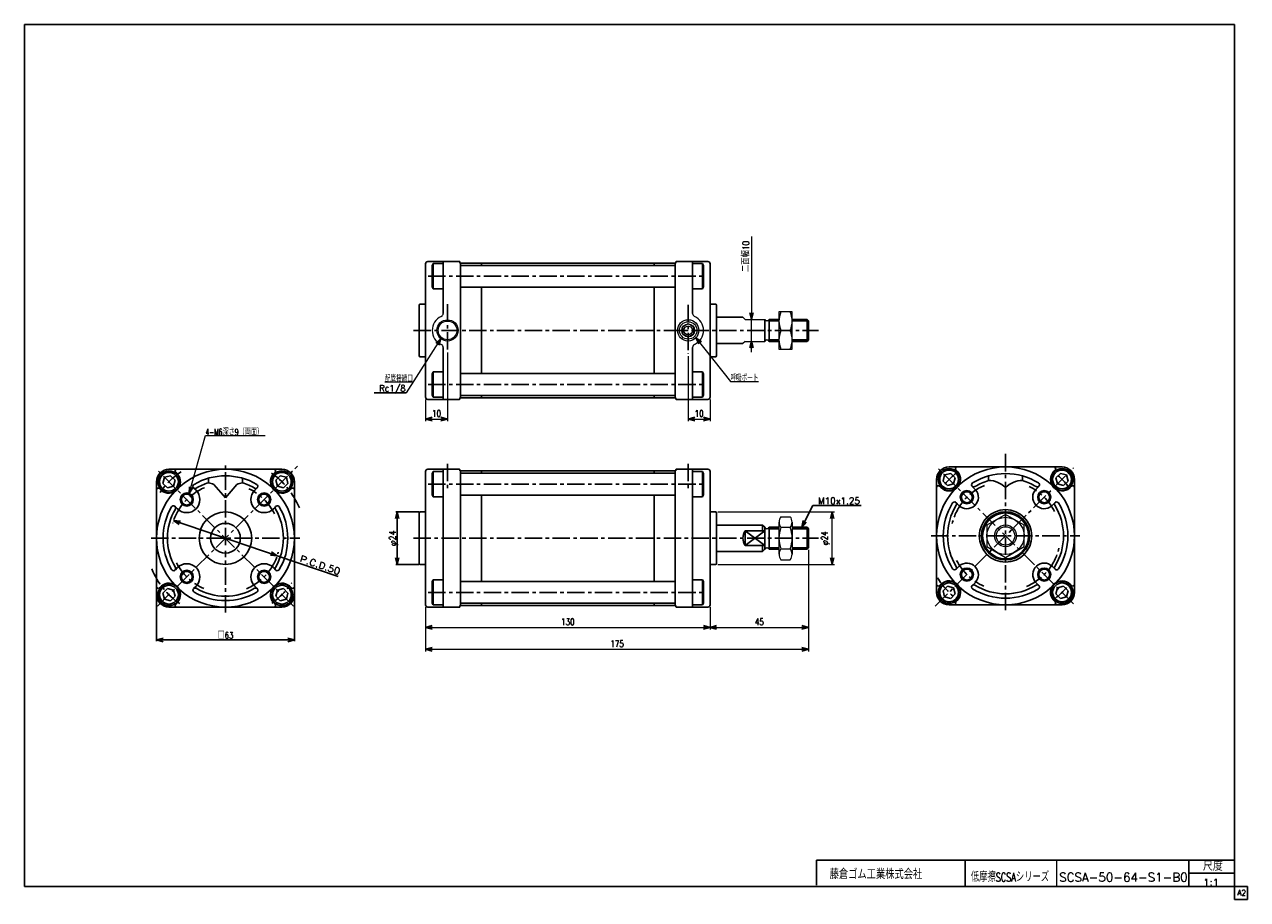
# Model space of a CAD drawing. Header units: millimetres. Extents: x -272 to 287, y -200 to 200.
import ezdxf
from ezdxf.enums import TextEntityAlignment as Align

# ---------------------------------------------------------------- set-up
doc = ezdxf.new("R2010")
doc.units = ezdxf.units.MM
doc.header["$LTSCALE"] = 0.25
doc.linetypes.add('CENTER', pattern=[50.8, 31.75, -6.35, 6.35, -6.35])
doc.layers.add('Layer0016', color=7, linetype='Continuous')
doc.layers.add('ZUWAKU', color=7, linetype='Continuous')
doc.styles.add('FdaStyle0', font='txt.shx', dxfattribs={"width": 0.8, "bigfont": 'bigfont'})
doc.dimstyles.new('DaDimRotatedStyle', dxfattribs={"dimtxt": 3, "dimasz": 3.000002, "dimexe": 1, "dimexo": 1, "dimgap": 1, "dimtad": 3, "dimdsep": 46, "dimtxsty": 'FdaStyle0', "dimblk1": 'OPEN30', "dimblk2": 'OPEN30', "dimsah": 1, "dimcen": 0.09, "dimclrd": 4, "dimclre": 4, "dimclrt": 4, "dimadec": 0, "dimazin": 2, "dimtfac": 1, "dimtdec": 4, "dimtmove": 0, "dimatfit": 0, "dimfxl": 1, "dimarcsym": 0})

# ---------------------------------------------------------------- blocks, each defined once
blk = doc.blocks.new('_OPEN30')
at = {"color": 0, "linetype": 'ByBlock', "lineweight": -2}
for p, q in [((-1, 0.267949), (0, 0)), ((0, 0), (-1, -0.267949)), ((0, 0), (-1, 0))]:
    blk.add_line(p, q, dxfattribs=at)
blk = doc.blocks.new('*D1')
at = {"color": 4, "linetype": 'Continuous', "lineweight": 13}
for p, q in [((-88.65, -66.34), (-88.65, -76.59)), ((41.35, -66.34), (41.35, -76.59)), ((-88.65, -75.59), (41.35, -75.59))]:
    blk.add_line(p, q, dxfattribs=at)
at = {"color": 4, "xscale": 3.000002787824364, "yscale": 2.999989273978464}
for p, rotation in [((-88.65, -75.59), 180), ((41.35, -75.59), 360)]:
    blk.add_blockref('_OPEN30', p, dxfattribs=dict(at, rotation=rotation))
at = {"color": 4, "insert": (-23.65, -74.59), "char_height": 3, "width": 12.75, "attachment_point": 8, "style": 'FdaStyle0'}
blk.add_mtext('\\T1.00;130', dxfattribs=at)
blk = doc.blocks.new('*D2')
at = {"color": 4, "linetype": 'Continuous', "lineweight": 13}
for p, q in [((86.35, -40.16), (86.35, -76.59)), ((41.35, -66.34), (41.35, -76.59)), ((41.35, -75.59), (86.35, -75.59))]:
    blk.add_line(p, q, dxfattribs=at)
at = {"color": 4, "xscale": 3.000002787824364, "yscale": 2.999989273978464}
for p, rotation in [((41.35, -75.59), 180), ((86.35, -75.59), 360)]:
    blk.add_blockref('_OPEN30', p, dxfattribs=dict(at, rotation=rotation))
at = {"color": 4, "insert": (63.85, -74.59), "char_height": 3, "width": 9.75, "attachment_point": 8, "style": 'FdaStyle0'}
blk.add_mtext('\\T1.00;45', dxfattribs=at)
blk = doc.blocks.new('*D3')
at = {"color": 4, "linetype": 'Continuous', "lineweight": 13}
for p, q in [((86.35, -40.16), (86.35, -86.59)), ((-88.65, -66.34), (-88.65, -86.59)), ((-88.65, -85.59), (86.35, -85.59))]:
    blk.add_line(p, q, dxfattribs=at)
at = {"color": 4, "xscale": 3.000002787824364, "yscale": 2.999989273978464}
for p, rotation in [((-88.65, -85.59), 180), ((86.35, -85.59), 360)]:
    blk.add_blockref('_OPEN30', p, dxfattribs=dict(at, rotation=rotation))
at = {"color": 4, "insert": (-1.15, -84.59), "char_height": 3, "width": 12.75, "attachment_point": 8, "style": 'FdaStyle0'}
blk.add_mtext('\\T1.00;175', dxfattribs=at)
blk = doc.blocks.new('DC_GROUP_SCSA-50-64-S1-B0_1')
at = {"color": 4, "linetype": 'Continuous', "lineweight": 13}
for p, q in [((72.85, -27.47), (72.85, -42.2)), ((73.76, -25.02), (77.95, -25.02)), ((78.85, -27.47), (78.85, -42.2)), ((77.95, -29.93), (73.76, -29.93)), ((73.76, -39.74), (77.95, -39.74)), ((73.76, -44.65), (77.95, -44.65))]:
    blk.add_line(p, q, dxfattribs=at)
for centre, radius, start, end in [((76.64, -27.47), 3.78, 139.5701, 220.4299), ((75.07, -27.47), 3.78, 319.5701, 40.4299), ((86.63, -34.84), 13.78, 159.1359, 200.8641), ((65.08, -34.84), 13.78, 339.1359, 20.8641), ((76.64, -42.2), 3.78, 139.5701, 220.4299), ((75.07, -42.2), 3.78, 319.5701, 40.4299)]:
    blk.add_arc(centre, radius, start, end, dxfattribs=at)
blk = doc.blocks.new('DC_GROUP_SCSA-50-64-S1-B0_2')
at = {"color": 4, "linetype": 'Continuous', "lineweight": 13}
for p, q in [((78.85, 68.64), (72.85, 68.64)), ((72.85, 68.64), (72.85, 51.64)), ((78.85, 51.64), (78.85, 68.64)), ((73.75, 60.14), (77.96, 60.14)), ((72.85, 51.64), (78.85, 51.64))]:
    blk.add_line(p, q, dxfattribs=at)
for centre, start, end in [((83.3, 64.39), 156.0093, 203.9907), ((68.41, 64.39), 336.0093, 23.9907), ((83.3, 55.89), 156.0093, 203.9907), ((68.41, 55.89), 336.0093, 23.9907)]:
    blk.add_arc(centre, 10.45, start, end, dxfattribs=at)
blk = doc.blocks.new('DC_GROUP_SCSA-50-64-S1-B0_3')
at = {"color": 4, "linetype": 'Continuous', "lineweight": 13}
for p, q in [((78.85, 68.64), (72.85, 68.64)), ((72.85, 68.64), (72.85, 51.64)), ((78.85, 51.64), (78.85, 68.64)), ((73.75, 60.14), (77.96, 60.14)), ((72.85, 51.64), (78.85, 51.64))]:
    blk.add_line(p, q, dxfattribs=at)
for centre, start, end in [((83.3, 64.39), 156.0093, 203.9907), ((68.41, 64.39), 336.0093, 23.9907), ((83.3, 55.89), 156.0093, 203.9907), ((68.41, 55.89), 336.0093, 23.9907)]:
    blk.add_arc(centre, 10.45, start, end, dxfattribs=at)
blk = doc.blocks.new('*D7')
at = {"color": 4, "linetype": 'Continuous', "lineweight": 13}
for p, q in [((44.85, -22.84), (98.15, -22.84)), ((97.15, -46.84), (97.15, -22.84)), ((44.85, -46.84), (98.15, -46.84))]:
    blk.add_line(p, q, dxfattribs=at)
at = {"color": 4, "xscale": 3.000002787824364, "yscale": 2.999989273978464}
for p, rotation in [((97.15, -22.84), 90), ((97.15, -46.84), 270)]:
    blk.add_blockref('_OPEN30', p, dxfattribs=dict(at, rotation=rotation))
at = {"color": 4, "insert": (96.15, -34.84), "char_height": 3, "width": 12.75, "attachment_point": 8, "rotation": 90, "style": 'FdaStyle0'}
blk.add_mtext('\\T1.00;φ24', dxfattribs=at)
blk = doc.blocks.new('DA_IMAGEDIMGROUP_1')
at = {"color": 4, "linetype": 'Continuous', "lineweight": 13}
for p, q in [((60.27, 103.06), (60.27, 65.14)), ((60.27, 55.14), (60.27, 65.14)), ((60.27, 50.14), (60.27, 55.14))]:
    blk.add_line(p, q, dxfattribs=at)
at = {"color": 4, "xscale": 3.000002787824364, "yscale": 2.999989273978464}
for p, rotation in [((60.27, 65.14), 270), ((60.27, 55.14), 90)]:
    blk.add_blockref('_OPEN30', p, dxfattribs=dict(at, rotation=rotation))
at = {"color": 4, "insert": (59.27, 86.8), "char_height": 3, "width": 22.5, "attachment_point": 7, "rotation": 90, "style": 'FdaStyle0'}
blk.add_mtext('\\T1.00;二面幅10', dxfattribs=at)
blk = doc.blocks.new('DC_GROUP_SCSA-50-64-S1-B0_4')
at = {"color": 4, "linetype": 'Continuous', "lineweight": 13}
for p, q in [((176.4, -23.96), (167.9, -28.87)), ((184.9, -28.87), (176.4, -23.96)), ((167.9, -28.87), (167.9, -38.69)), ((184.9, -38.69), (184.9, -28.87)), ((167.9, -38.69), (176.4, -43.59)), ((176.4, -43.59), (184.9, -38.69))]:
    blk.add_line(p, q, dxfattribs=at)
for radius in [8.5, 5, 4.19]:
    blk.add_circle((176.4, -33.78), radius, dxfattribs=at)
blk = doc.blocks.new('DC_GROUP_SCSA-50-64-S1-B0_5')
at = {"color": 4, "linetype": 'Continuous', "lineweight": 13}
for p, q in [((34.92, 56.83), (50.67, 36.79)), ((50.67, 36.79), (63.47, 36.79))]:
    blk.add_line(p, q, dxfattribs=at)
at = {"color": 4, "xscale": 3.000002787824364, "yscale": 2.999989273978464, "rotation": 128.1659354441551}
blk.add_blockref('_OPEN30', (34.92, 56.83), dxfattribs=at)
at = {"color": 4, "style": 'FdaStyle0', "width": 0.680851}
blk.add_text('呼吸ポート', height=3, dxfattribs=at).set_placement((50.67, 36.79), (63.47, 36.79), align=Align.FIT)
blk = doc.blocks.new('DC_GROUP_SCSA-50-64-S1-B0_6')
at = {"color": 4, "linetype": 'Continuous', "lineweight": 13}
for p, q in [((-81.72, 56.38), (-97.59, 31.57)), ((-94.45, 36.48), (-107.25, 36.48))]:
    blk.add_line(p, q, dxfattribs=at)
at = {"color": 4, "xscale": 3.000002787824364, "yscale": 2.999989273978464, "rotation": 57.40508877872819}
blk.add_blockref('_OPEN30', (-81.72, 56.38), dxfattribs=at)
at = {"color": 4, "style": 'FdaStyle0', "width": 0.680851}
blk.add_text('配管接続口', height=3, dxfattribs=at).set_placement((-107.25, 36.48), (-94.45, 36.48), align=Align.FIT)
blk = doc.blocks.new('*D12')
at = {"color": 4, "linetype": 'Continuous', "lineweight": 13}
for p, q in [((31.35, 48.37), (31.35, 18.62)), ((41.35, 28.64), (41.35, 18.62)), ((31.35, 19.62), (41.35, 19.62))]:
    blk.add_line(p, q, dxfattribs=at)
at = {"color": 4, "xscale": 3.000002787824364, "yscale": 2.999989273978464}
for p, rotation in [((31.35, 19.62), 180), ((41.35, 19.62), 360)]:
    blk.add_blockref('_OPEN30', p, dxfattribs=dict(at, rotation=rotation))
at = {"color": 4, "insert": (36.35, 20.62), "char_height": 3, "width": 9.75, "attachment_point": 8, "style": 'FdaStyle0'}
blk.add_mtext('\\T1.00;10', dxfattribs=at)
blk = doc.blocks.new('*D13')
at = {"color": 4, "linetype": 'Continuous', "lineweight": 13}
for p, q in [((-78.65, 50.04), (-78.65, 18.62)), ((-88.65, 28.64), (-88.65, 18.62)), ((-88.65, 19.62), (-78.65, 19.62))]:
    blk.add_line(p, q, dxfattribs=at)
at = {"color": 4, "xscale": 3.000002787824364, "yscale": 2.999989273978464}
for p, rotation in [((-88.65, 19.62), 180), ((-78.65, 19.62), 360)]:
    blk.add_blockref('_OPEN30', p, dxfattribs=dict(at, rotation=rotation))
at = {"color": 4, "insert": (-83.65, 20.62), "char_height": 3, "width": 9.75, "attachment_point": 8, "style": 'FdaStyle0'}
blk.add_mtext('\\T1.00;10', dxfattribs=at)
blk = doc.blocks.new('DC_GROUP_SCSA-50-64-S1-B0_7')
at = {"color": 4, "linetype": 'Continuous', "lineweight": 13}
for p, q in [((-196.65, -14.4), (-189.28, 12.16)), ((-189.28, 12.16), (-161.92, 12.16))]:
    blk.add_line(p, q, dxfattribs=at)
at = {"color": 4, "xscale": 3.000002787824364, "yscale": 2.999989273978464, "rotation": 254.481106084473}
blk.add_blockref('_OPEN30', (-196.65, -14.4), dxfattribs=at)
at = {"color": 4, "style": 'FdaStyle0', "width": 0.721311}
blk.add_text('4-M6深さ9（両面）', height=3, dxfattribs=at).set_placement((-189.28, 12.16), (-162.88, 12.16), align=Align.FIT)

msp = doc.modelspace()

# ---------------------------------------------------------------- linework, layer by layer
at = {"color": 4, "linetype": 'Continuous', "lineweight": 25}
for p, q in [((-88.646, 72.144), (-88.646, 90.644)), ((-88.646, 60.144), (-88.646, 90.644)), ((-87.646, 91.644), (-73.146, 91.644)), ((-87.646, 91.644), (-73.146, 91.644)), ((-85.141, 90.668), (-85.646, 89.794)), ((-85.646, 89.794), (-85.646, 79.994)), ((-85.141, 90.668), (-80.646, 90.668)), ((-85.141, 79.121), (-85.141, 90.668)), ((-80.646, 91.644), (-80.646, 67.89)), ((-73.046, 91.094), (-73.046, 91.544)), ((-72.846, 90.894), (-63.146, 90.894)), ((-72.646, 90.894), (-72.646, 60.144)), ((-72.346, 89.894), (-72.646, 89.594)), ((-72.646, 84.894), (-72.646, 89.594)), ((-72.346, 89.894), (25.054, 89.894)), ((-63.146, 89.894), (-63.146, 90.894)), ((15.854, 90.894), (-63.146, 90.894)), ((25.554, 90.894), (15.854, 90.894)), ((15.854, 90.894), (15.854, 89.894)), ((25.354, 89.594), (25.054, 89.894)), ((25.354, 60.144), (25.354, 90.894)), ((25.354, 84.894), (25.354, 89.594)), ((25.754, 91.094), (25.754, 91.544)), ((40.354, 91.644), (25.854, 91.644)), ((33.354, 67.89), (33.354, 91.644)), ((37.85, 90.668), (33.354, 90.668)), ((37.85, 90.668), (38.354, 89.794)), ((37.85, 79.121), (37.85, 90.668)), ((38.354, 89.794), (38.354, 79.994)), ((41.354, 72.144), (41.354, 90.644)), ((41.354, 60.144), (41.354, 90.644)), ((-72.646, 84.894), (-72.646, 80.194)), ((25.354, 84.894), (25.354, 80.194)), ((-85.646, 79.994), (-85.141, 79.121)), ((-80.646, 79.121), (-85.141, 79.121)), ((-72.346, 79.894), (-72.646, 80.194)), ((-72.346, 79.894), (25.054, 79.894)), ((-63.146, 60.144), (-63.146, 79.894)), ((15.854, 79.894), (15.854, 60.144)), ((25.054, 79.894), (25.354, 80.194)), ((33.354, 79.121), (37.85, 79.121)), ((38.354, 79.994), (37.85, 79.121)), ((-91.646, 71.644), (-91.646, 60.144)), ((-91.146, 72.144), (-88.646, 72.144)), ((-91.146, 72.144), (-88.646, 72.144)), ((43.854, 72.144), (41.354, 72.144)), ((44.354, 71.644), (44.354, 60.144)), ((44.354, 66.144), (56.354, 66.144)), ((66.354, 60.144), (66.354, 65.144)), ((72.854, 65.144), (68.354, 65.144)), ((68.354, 65.144), (68.354, 60.144)), ((72.854, 64.469), (68.354, 64.469)), ((85.679, 65.144), (78.854, 65.144)), ((86.354, 64.469), (78.863, 64.469)), ((86.354, 64.469), (85.679, 65.144)), ((85.679, 65.144), (85.679, 60.144)), ((86.354, 60.144), (86.354, 64.469)), ((-91.646, 48.644), (-91.646, 60.144)), ((-88.646, 60.144), (-88.646, 29.644)), ((-72.646, 29.394), (-72.646, 60.144)), ((-63.146, 60.144), (-63.146, 40.394)), ((15.854, 40.394), (15.854, 60.144)), ((25.354, 60.144), (25.354, 29.394)), ((41.354, 60.144), (41.354, 29.644)), ((44.354, 48.644), (44.354, 60.144)), ((66.354, 60.144), (66.354, 55.144)), ((68.354, 55.144), (68.354, 60.144)), ((85.679, 55.144), (85.679, 60.144)), ((86.354, 60.144), (86.354, 55.819)), ((-80.646, 28.644), (-80.646, 52.398)), ((33.354, 52.398), (33.354, 28.644)), ((44.354, 54.144), (56.354, 54.144)), ((72.854, 55.819), (68.354, 55.819)), ((72.854, 55.144), (68.354, 55.144)), ((85.679, 55.144), (78.854, 55.144)), ((86.354, 55.819), (78.863, 55.819)), ((86.354, 55.819), (85.679, 55.144)), ((-91.146, 48.144), (-88.646, 48.144)), ((43.854, 48.144), (41.354, 48.144)), ((-85.646, 40.294), (-85.141, 41.168)), ((-85.646, 30.494), (-85.646, 40.294)), ((-80.646, 41.168), (-85.141, 41.168)), ((-85.141, 41.168), (-85.141, 29.621)), ((-72.346, 40.394), (-72.646, 40.094)), ((-72.646, 35.394), (-72.646, 40.094)), ((-72.346, 40.394), (25.054, 40.394)), ((25.054, 40.394), (25.354, 40.094)), ((25.354, 35.394), (25.354, 40.094)), ((33.354, 41.168), (37.85, 41.168)), ((38.354, 40.294), (37.85, 41.168)), ((37.85, 41.168), (37.85, 29.621)), ((38.354, 30.494), (38.354, 40.294)), ((-72.646, 35.394), (-72.646, 30.694)), ((25.354, 35.394), (25.354, 30.694)), ((-112.235, 31.571), (-97.587, 31.571)), ((-87.646, 28.644), (-73.146, 28.644)), ((-85.141, 29.621), (-85.646, 30.494)), ((-85.141, 29.621), (-80.646, 29.621)), ((-73.046, 29.194), (-73.046, 28.744)), ((-72.846, 29.394), (-63.146, 29.394)), ((-72.346, 30.394), (-72.646, 30.694)), ((-72.346, 30.394), (25.054, 30.394)), ((-63.146, 30.394), (-63.146, 29.394)), ((15.854, 29.394), (-63.146, 29.394)), ((15.854, 29.394), (15.854, 30.394)), ((25.554, 29.394), (15.854, 29.394)), ((25.354, 30.694), (25.054, 30.394)), ((25.754, 29.194), (25.754, 28.744)), ((40.354, 28.644), (25.854, 28.644)), ((37.85, 29.621), (33.354, 29.621)), ((37.85, 29.621), (38.354, 30.494)), ((-205.946, -3.336), (-180.146, -3.336)), ((-201.985, -5.591), (-202.874, -4.702)), ((-154.346, -3.336), (-180.146, -3.336)), ((-158.306, -5.591), (-157.417, -4.702)), ((-88.646, -22.836), (-88.646, -4.336)), ((-88.646, -34.836), (-88.646, -4.336)), ((-87.646, -3.336), (-73.146, -3.336)), ((-87.646, -3.336), (-73.146, -3.336)), ((-85.141, -4.313), (-85.646, -5.186)), ((-85.646, -5.186), (-85.646, -14.986)), ((-85.141, -4.313), (-80.646, -4.313)), ((-85.141, -15.86), (-85.141, -4.313)), ((-80.646, -3.336), (-80.646, -34.836)), ((-73.046, -3.886), (-73.046, -3.436)), ((-72.846, -4.086), (-63.146, -4.086)), ((-72.646, -4.086), (-72.646, -34.836)), ((-72.346, -5.086), (-72.646, -5.386)), ((-72.646, -10.086), (-72.646, -5.386)), ((-72.346, -5.086), (25.054, -5.086)), ((-63.146, -5.086), (-63.146, -4.086)), ((15.854, -4.086), (-63.146, -4.086)), ((25.554, -4.086), (15.854, -4.086)), ((15.854, -4.086), (15.854, -5.086)), ((25.354, -5.386), (25.054, -5.086)), ((25.354, -34.836), (25.354, -4.086)), ((25.354, -10.086), (25.354, -5.386)), ((25.754, -3.886), (25.754, -3.436)), ((40.354, -3.336), (25.854, -3.336)), ((40.354, -3.336), (25.854, -3.336)), ((33.354, -34.836), (33.354, -3.336)), ((37.85, -4.313), (33.354, -4.313)), ((37.85, -4.313), (38.354, -5.186)), ((37.85, -15.86), (37.85, -4.313)), ((38.354, -5.186), (38.354, -14.986)), ((41.354, -22.836), (41.354, -4.336)), ((41.354, -34.836), (41.354, -4.336)), ((151.351, -5.191), (148.563, -5.938)), ((150.604, -2.279), (176.404, -2.279)), ((153.392, -7.232), (151.351, -5.191)), ((154.574, -4.524), (153.694, -3.645)), ((202.204, -2.279), (176.404, -2.279)), ((198.501, -4.257), (199.114, -3.645)), ((201.457, -5.191), (199.415, -7.232)), ((204.245, -5.938), (201.457, -5.191)), ((-211.646, -60.636), (-211.646, -9.036)), ((-207.987, -6.995), (-208.734, -9.783)), ((-208.734, -9.783), (-206.693, -11.824)), ((-205.198, -6.248), (-207.987, -6.995)), ((-206.693, -11.824), (-203.904, -11.077)), ((-203.157, -8.289), (-205.198, -6.248)), ((-203.904, -11.077), (-203.157, -8.289)), ((-187.896, -7.41), (-187.896, -9.495)), ((-180.146, -16.336), (-185.375, -10.313)), ((-180.146, -16.336), (-174.916, -10.313)), ((-172.396, -7.41), (-172.396, -9.495)), ((-155.093, -6.248), (-157.134, -8.289)), ((-157.134, -8.289), (-156.387, -11.077)), ((-156.387, -11.077), (-153.598, -11.824)), ((-152.304, -6.995), (-155.093, -6.248)), ((-153.598, -11.824), (-151.557, -9.783)), ((-151.557, -9.783), (-152.304, -6.995)), ((-148.646, -60.636), (-148.646, -9.036)), ((-72.646, -10.086), (-72.646, -14.786)), ((25.354, -10.086), (25.354, -14.786)), ((144.904, -59.579), (144.904, -7.979)), ((146.882, -11.682), (146.27, -11.069)), ((148.563, -5.938), (147.815, -8.726)), ((147.815, -8.726), (149.857, -10.767)), ((149.857, -10.767), (152.645, -10.02)), ((152.645, -10.02), (153.392, -7.232)), ((162.705, -12.656), (161.18, -11.13)), ((168.654, -6.353), (168.654, -8.438)), ((184.154, -6.353), (184.154, -8.438)), ((190.369, -12.389), (191.628, -11.13)), ((199.415, -7.232), (200.163, -10.02)), ((200.163, -10.02), (202.951, -10.767)), ((202.951, -10.767), (204.992, -8.726)), ((204.992, -8.726), (204.245, -5.938)), ((205.659, -11.949), (206.538, -11.069)), ((207.904, -59.579), (207.904, -7.979)), ((-209.391, -12.996), (-210.28, -12.107)), ((-194.708, -11.789), (-193.581, -12.916)), ((-165.583, -11.789), (-166.711, -12.916)), ((-150.9, -12.996), (-150.011, -12.107)), ((-85.646, -14.986), (-85.141, -15.86)), ((-80.646, -15.86), (-85.141, -15.86)), ((-72.346, -15.086), (-72.646, -14.786)), ((-72.346, -15.086), (25.054, -15.086)), ((-63.146, -34.836), (-63.146, -15.086)), ((15.854, -15.086), (15.854, -34.836)), ((25.054, -15.086), (25.354, -14.786)), ((33.354, -15.86), (37.85, -15.86)), ((38.354, -14.986), (37.85, -15.86)), ((-203.193, -20.274), (-202.066, -21.401)), ((-157.098, -20.274), (-158.225, -21.401)), ((83.267, -29.836), (88.267, -19.836)), ((88.267, -19.836), (110.467, -19.836)), ((155.014, -19.814), (153.755, -18.555)), ((197.527, -20.081), (199.053, -18.555)), ((-203.823, -26.813), (-156.468, -42.859)), ((-91.746, -22.836), (-102.246, -22.836)), ((-101.646, -22.836), (-101.646, -46.836)), ((-91.646, -23.336), (-91.646, -34.836)), ((-91.146, -22.836), (-88.646, -22.836)), ((-91.146, -22.836), (-88.646, -22.836)), ((43.854, -22.836), (41.354, -22.836)), ((44.354, -23.336), (44.354, -34.836)), ((44.354, -28.836), (65.354, -28.836)), ((44.354, -28.836), (65.354, -28.836)), ((57.354, -31.521), (57.354, -38.151)), ((57.354, -31.521), (66.354, -31.521)), ((57.354, -38.151), (66.354, -31.521)), ((57.354, -31.521), (66.354, -38.151)), ((65.354, -28.836), (66.354, -29.836)), ((65.354, -28.836), (65.354, -31.521)), ((66.354, -34.836), (66.354, -29.836)), ((72.854, -29.836), (68.354, -29.836)), ((68.354, -29.836), (68.354, -34.836)), ((72.854, -30.511), (68.354, -30.511)), ((85.679, -29.836), (78.854, -29.836)), ((86.354, -30.511), (78.854, -30.511)), ((86.354, -30.511), (85.679, -29.836)), ((85.679, -29.836), (85.679, -34.836)), ((86.354, -34.836), (86.354, -30.511)), ((-91.646, -46.336), (-91.646, -34.836)), ((-88.646, -34.836), (-88.646, -65.336)), ((-80.646, -66.336), (-80.646, -34.836)), ((-72.646, -65.586), (-72.646, -34.836)), ((-63.146, -34.836), (-63.146, -54.586)), ((15.854, -54.586), (15.854, -34.836)), ((25.354, -34.836), (25.354, -65.586)), ((33.354, -34.836), (33.354, -66.336)), ((41.354, -34.836), (41.354, -65.336)), ((44.354, -46.336), (44.354, -34.836)), ((57.354, -38.151), (66.354, -38.151)), ((65.354, -40.836), (65.354, -38.151)), ((66.354, -34.836), (66.354, -39.836)), ((68.354, -39.836), (68.354, -34.836)), ((85.679, -39.836), (85.679, -34.836)), ((86.354, -34.836), (86.354, -39.161)), ((-156.468, -42.859), (-128.599, -52.301)), ((44.354, -40.836), (65.354, -40.836)), ((65.354, -40.836), (66.354, -39.836)), ((72.854, -39.161), (68.354, -39.161)), ((72.854, -39.836), (68.354, -39.836)), ((86.354, -39.161), (78.854, -39.161)), ((85.679, -39.836), (78.854, -39.836)), ((86.354, -39.161), (85.679, -39.836)), ((-203.193, -49.398), (-202.066, -48.271)), ((-157.098, -49.398), (-158.225, -48.271)), ((-91.746, -46.836), (-102.246, -46.836)), ((-91.146, -46.836), (-88.646, -46.836)), ((43.854, -46.836), (41.354, -46.836)), ((155.281, -47.477), (153.755, -49.003)), ((197.794, -47.744), (199.053, -49.003)), ((-85.646, -54.686), (-85.141, -53.813)), ((-85.646, -64.486), (-85.646, -54.686)), ((-80.646, -53.813), (-85.141, -53.813)), ((-85.141, -53.813), (-85.141, -65.36)), ((-72.346, -54.586), (-72.646, -54.886)), ((-72.646, -59.586), (-72.646, -54.886)), ((-72.346, -54.586), (25.054, -54.586)), ((25.054, -54.586), (25.354, -54.886)), ((25.354, -59.586), (25.354, -54.886)), ((33.354, -53.813), (37.85, -53.813)), ((38.354, -54.686), (37.85, -53.813)), ((37.85, -53.813), (37.85, -65.36)), ((38.354, -64.486), (38.354, -54.686)), ((147.149, -55.609), (146.27, -56.489)), ((162.438, -55.169), (161.18, -56.428)), ((190.102, -54.902), (191.628, -56.428)), ((205.926, -55.876), (206.538, -56.489)), ((-211.646, -61.236), (-211.646, -81.936)), ((-209.391, -56.676), (-210.28, -57.565)), ((-206.693, -57.848), (-208.734, -59.889)), ((-208.734, -59.889), (-207.987, -62.677)), ((-203.904, -58.595), (-206.693, -57.848)), ((-205.198, -63.424), (-203.157, -61.383)), ((-203.157, -61.383), (-203.904, -58.595)), ((-194.708, -57.884), (-193.581, -56.756)), ((-165.583, -57.884), (-166.711, -56.756)), ((-156.387, -58.595), (-157.134, -61.383)), ((-157.134, -61.383), (-155.093, -63.424)), ((-153.598, -57.848), (-156.387, -58.595)), ((-151.557, -59.889), (-153.598, -57.848)), ((-152.304, -62.677), (-151.557, -59.889)), ((-150.9, -56.676), (-150.011, -57.565)), ((-148.646, -61.236), (-148.646, -81.936)), ((-72.646, -59.586), (-72.646, -64.286)), ((25.354, -59.586), (25.354, -64.286)), ((149.857, -56.791), (147.815, -58.832)), ((147.815, -58.832), (148.563, -61.62)), ((152.645, -57.538), (149.857, -56.791)), ((151.351, -62.367), (153.392, -60.326)), ((153.392, -60.326), (152.645, -57.538)), ((200.163, -57.538), (199.415, -60.326)), ((199.415, -60.326), (201.457, -62.367)), ((202.951, -56.791), (200.163, -57.538)), ((204.992, -58.832), (202.951, -56.791)), ((204.245, -61.62), (204.992, -58.832)), ((-207.987, -62.677), (-205.198, -63.424)), ((-205.946, -66.336), (-180.146, -66.336)), ((-201.985, -64.081), (-202.874, -64.97)), ((-154.346, -66.336), (-180.146, -66.336)), ((-158.306, -64.081), (-157.417, -64.97)), ((-155.093, -63.424), (-152.304, -62.677)), ((-87.646, -66.336), (-73.146, -66.336)), ((-85.141, -65.36), (-85.646, -64.486)), ((-85.141, -65.36), (-80.646, -65.36)), ((-73.046, -65.786), (-73.046, -66.236)), ((-72.846, -65.586), (-63.146, -65.586)), ((-72.346, -64.586), (-72.646, -64.286)), ((-72.346, -64.586), (25.054, -64.586)), ((-63.146, -64.586), (-63.146, -65.586)), ((15.854, -65.586), (-63.146, -65.586)), ((15.854, -65.586), (15.854, -64.586)), ((25.554, -65.586), (15.854, -65.586)), ((25.354, -64.286), (25.054, -64.586)), ((25.754, -65.786), (25.754, -66.236)), ((40.354, -66.336), (25.854, -66.336)), ((37.85, -65.36), (33.354, -65.36)), ((37.85, -65.36), (38.354, -64.486)), ((148.563, -61.62), (151.351, -62.367)), ((150.604, -65.279), (176.404, -65.279)), ((154.307, -63.301), (153.694, -63.913)), ((202.204, -65.279), (176.404, -65.279)), ((198.234, -63.034), (199.114, -63.913)), ((201.457, -62.367), (204.245, -61.62)), ((-211.646, -81.336), (-148.646, -81.336))]:
    msp.add_line(p, q, dxfattribs=at)
at = {"color": 4, "linetype": 'CENTER', "lineweight": 25}
for p, q in [((-87.461, 84.894), (39.369, 84.894)), ((-78.646, 72.122), (-78.646, 51.04)), ((31.354, 71.787), (31.354, 49.367)), ((-94.146, 60.144), (90.84, 60.144)), ((-87.461, 35.394), (39.369, 35.394)), ((176.404, -67.779), (176.404, 3.774)), ((-211.258, -65.949), (-147.15, -1.84)), ((-149.033, -65.949), (-211.258, -3.723)), ((-180.146, -38.052), (-180.146, -0.836)), ((-78.646, -0.836), (-78.646, -12.319)), ((31.354, -0.836), (31.354, -12.319)), ((144.304, -65.879), (207.517, -2.666)), ((207.517, -64.892), (145.291, -2.666)), ((-87.461, -10.086), (39.369, -10.086)), ((-214.146, -34.836), (-146.146, -34.836)), ((-94.146, -34.836), (90.84, -34.836)), ((142.404, -33.779), (210.404, -33.779)), ((-180.146, -68.836), (-180.146, -40.559)), ((-87.461, -59.586), (39.369, -59.586))]:
    msp.add_line(p, q, dxfattribs=at)
at = {"color": 4, "linetype": 'Continuous', "lineweight": 13}
for p, q in [((56.354, 66.144), (57.354, 65.144)), ((57.354, 65.144), (66.354, 65.144)), ((72.854, 65.144), (72.854, 55.144)), ((57.354, 55.144), (56.354, 54.144)), ((57.354, 55.144), (66.354, 55.144)), ((72.854, -29.836), (72.854, -39.836))]:
    msp.add_line(p, q, dxfattribs=at)
for radius in [4.862, 4.281]:
    msp.add_circle((-78.646, 60.144), radius, dxfattribs=at)
at = {"color": 4, "linetype": 'Continuous', "lineweight": 25}
for centre, radius in [((-205.946, -9.036), 5), ((-205.955, -9.027), 4.294), ((-154.346, -9.036), 5), ((-154.336, -9.027), 4.294), ((150.604, -7.979), 5), ((150.594, -7.97), 4.294), ((202.204, -7.979), 5), ((202.213, -7.97), 4.294), ((-197.823, -17.158), 3), ((-197.823, -17.158), 2.5), ((-162.468, -17.158), 3), ((-162.468, -17.158), 2.5), ((158.726, -16.101), 3), ((158.726, -16.101), 2.5), ((194.081, -16.101), 3), ((194.081, -16.101), 2.5), ((176.404, -33.779), 12), ((-180.146, -34.836), 12), ((176.404, -33.779), 11), ((176.404, -33.779), 10.5), ((-180.146, -34.836), 6.8), ((-197.823, -52.514), 3), ((-197.823, -52.514), 2.5), ((-162.468, -52.514), 3), ((-162.468, -52.514), 2.5), ((158.726, -51.457), 3), ((158.726, -51.457), 2.5), ((194.081, -51.457), 3), ((194.081, -51.457), 2.5), ((-205.946, -60.636), 5), ((-154.346, -60.636), 5), ((150.604, -59.579), 5), ((150.594, -59.588), 4.294), ((202.204, -59.579), 5), ((202.213, -59.588), 4.294), ((-205.955, -60.645), 4.294), ((-154.336, -60.645), 4.294)]:
    msp.add_circle(centre, radius, dxfattribs=at)
for centre, radius, start, end in [((-87.646, 90.644), 1, 90, 180), ((-87.646, 90.644), 1, 90, 180), ((-73.146, 91.544), 0.1, 0, 90), ((-73.146, 91.544), 0.1, 0, 90), ((-73.146, 91.544), 0.1, 0, 90), ((-72.846, 91.094), 0.2, 180, 270), ((25.554, 91.094), 0.2, 270, 0), ((25.854, 91.544), 0.1, 90, 180), ((25.854, 91.544), 0.1, 90, 180), ((25.854, 91.544), 0.1, 90, 180), ((40.354, 90.644), 1, 0, 90), ((40.354, 90.644), 1, 0, 90), ((-91.146, 71.644), 0.5, 90, 180), ((-91.146, 71.644), 0.5, 90, 180), ((43.854, 71.644), 0.5, 0, 90), ((67.354, 65.547), 1.078, 201.9613, 338.0387), ((67.354, 54.741), 1.078, 21.9613, 158.0387), ((-91.146, 48.644), 0.5, 180, 270), ((43.854, 48.644), 0.5, 270, 360), ((-87.646, 29.644), 1, 180, 270), ((-73.146, 28.744), 0.1, 270, 0), ((-72.846, 29.194), 0.2, 90, 180), ((25.554, 29.194), 0.2, 0, 90), ((25.854, 28.744), 0.1, 180, 270), ((40.354, 29.644), 1, 270, 360), ((-205.946, -9.036), 5.7, 90, 180), ((-202.309, -4.136), 0.8, 90, 225), ((-180.146, -34.836), 31.5, 47.70516, 132.29484), ((-157.982, -4.136), 0.8, 315, 90), ((-154.346, -9.036), 5.7, 0, 90), ((-87.646, -4.336), 1, 90, 180), ((-87.646, -4.336), 1, 90, 180), ((-73.146, -3.436), 0.1, 0, 90), ((-73.146, -3.436), 0.1, 0, 90), ((-73.146, -3.436), 0.1, 0, 90), ((-72.846, -3.886), 0.2, 180, 270), ((25.554, -3.886), 0.2, 270, 0), ((25.854, -3.436), 0.1, 90, 180), ((25.854, -3.436), 0.1, 90, 180), ((25.854, -3.436), 0.1, 90, 180), ((40.354, -4.336), 1, 0, 90), ((40.354, -4.336), 1, 0, 90), ((150.604, -7.979), 5.7, 90, 180), ((150.594, -7.97), 5.25, 225, 40.8865), ((154.26, -3.079), 0.8, 90, 225), ((176.404, -33.779), 31.5, 47.70516, 132.29484), ((176.404, -33.779), 28.5, 58.13656, 121.86344), ((202.213, -7.97), 5.25, 135, 310.8865), ((198.548, -3.079), 0.8, 315, 90), ((202.204, -7.979), 5.7, 0, 90), ((-205.955, -9.027), 5.25, 229.12415, 40.87585), ((-194.001, -11.081), 1, 120.25335, 300.25335), ((-180.146, -34.836), 28.5, 59.74665, 120.25335), ((-180.146, -34.836), 26.5, 107.00486, 120.25335), ((-190.046, -20.409), 11.124, 65.17515, 78.85552), ((-170.245, -20.409), 11.124, 101.14448, 114.82485), ((-180.146, -34.836), 26.5, 59.74665, 72.99514), ((-166.29, -11.081), 1, 239.74665, 59.74665), ((-154.336, -9.027), 5.25, 139.12415, 310.87585), ((145.704, -11.635), 0.8, 45, 180), ((161.887, -10.423), 1, 121.86344, 301.86344), ((176.404, -33.779), 26.5, 107.00486, 121.86344), ((168.654, -19.096), 10.658, 43.35334, 90), ((184.154, -19.096), 10.658, 90, 136.64666), ((176.404, -33.779), 26.5, 58.13656, 72.99514), ((190.921, -10.423), 1, 238.13656, 58.13656), ((207.104, -11.635), 0.8, 360, 135), ((-210.846, -12.673), 0.8, 45, 180), ((-180.146, -34.836), 31.5, 137.70516, 222.29484), ((-197.823, -17.158), 6, 225, 45), ((-162.468, -17.158), 6, 135, 315), ((-180.146, -34.836), 31.5, 317.70516, 42.29484), ((-149.446, -12.673), 0.8, 360, 135), ((176.404, -33.779), 31.5, 137.70516, 222.29484), ((158.726, -16.101), 5.25, 225, 40.8865), ((194.081, -16.101), 5.25, 135, 310.8865), ((176.404, -33.779), 31.5, 317.70516, 42.29484), ((-180.146, -34.836), 28.5, 149.74665, 210.25335), ((-180.146, -34.836), 26.5, 149.74665, 210.25335), ((-203.9, -20.981), 1, 329.74665, 149.74665), ((-156.391, -20.981), 1, 30.25335, 210.25335), ((-180.146, -34.836), 26.5, 329.74665, 30.25335), ((-180.146, -34.836), 28.5, 329.74665, 30.25335), ((176.404, -33.779), 28.5, 148.13656, 211.86344), ((176.404, -33.779), 26.5, 148.13656, 211.86344), ((153.048, -19.262), 1, 328.13656, 148.13656), ((199.76, -19.262), 1, 31.86344, 211.86344), ((176.404, -33.779), 26.5, 328.13656, 31.86344), ((176.404, -33.779), 28.5, 328.13656, 31.86344), ((-91.146, -23.336), 0.5, 90, 180), ((-91.146, -23.336), 0.5, 90, 180), ((43.854, -23.336), 0.5, 0, 90), ((62.349, -34.836), 5.995, 146.42717, 213.57283), ((67.354, -29.433), 1.078, 201.9613, 338.0387), ((67.354, -40.239), 1.078, 21.9613, 158.0387), ((-203.9, -48.691), 1, 210.25335, 30.25335), ((-197.823, -52.514), 6, 315, 135), ((-162.468, -52.514), 6, 45, 225), ((-156.391, -48.691), 1, 149.74665, 329.74665), ((-91.146, -46.336), 0.5, 180, 270), ((43.854, -46.336), 0.5, 270, 360), ((153.048, -48.296), 1, 211.86344, 31.86344), ((158.726, -51.457), 5.25, 315, 130.8865), ((194.081, -51.457), 5.25, 45, 220.8865), ((199.76, -48.296), 1, 148.13656, 328.13656), ((-205.955, -60.645), 5.25, 319.12415, 130.87585), ((-154.336, -60.645), 5.25, 49.12415, 220.87585), ((150.594, -59.588), 5.25, 315, 130.8865), ((202.213, -59.588), 5.25, 45, 220.8865), ((-210.846, -56.999), 0.8, 180, 315), ((-205.946, -60.636), 5.7, 180, 270), ((-180.146, -34.836), 31.5, 227.70516, 312.11821), ((-194.001, -58.591), 1, 59.74665, 239.74665), ((-180.146, -34.836), 28.5, 239.74665, 300.25335), ((-180.146, -34.836), 26.5, 239.74665, 300.25335), ((-166.29, -58.591), 1, 300.25335, 120.25335), ((-154.346, -60.636), 5.7, 270, 0), ((-149.446, -56.999), 0.8, 225, 360), ((145.704, -55.923), 0.8, 180, 315), ((150.604, -59.579), 5.7, 180, 270), ((176.404, -33.779), 31.5, 227.70516, 312.29484), ((161.887, -57.135), 1, 58.13656, 238.13656), ((176.404, -33.779), 28.5, 238.13656, 301.86344), ((176.404, -33.779), 26.5, 238.13656, 301.86344), ((190.921, -57.135), 1, 301.86344, 121.86344), ((202.204, -59.579), 5.7, 270, 0), ((207.104, -55.923), 0.8, 225, 0), ((-202.309, -65.536), 0.8, 135, 270), ((-157.982, -65.536), 0.8, 270, 45), ((-87.646, -65.336), 1, 180, 270), ((-73.146, -66.236), 0.1, 270, 0), ((-72.846, -65.786), 0.2, 90, 180), ((25.554, -65.786), 0.2, 0, 90), ((25.854, -66.236), 0.1, 180, 270), ((40.354, -65.336), 1, 270, 360), ((154.26, -64.479), 0.8, 135, 270), ((198.548, -64.479), 0.8, 270, 45)]:
    msp.add_arc(centre, radius, start, end, dxfattribs=at)
at = {"color": 4, "linetype": 'Continuous', "lineweight": 13}
for centre, radius, start, end in [((-82.146, 67.89), 1.5, 294.31574, 0), ((34.854, 67.89), 1.5, 180, 245.68426), ((-78.646, 60.144), 7, 114.31574, 245.68426), ((31.354, 60.144), 7, 294.31574, 65.68426), ((-82.146, 52.398), 1.5, 0, 65.68426), ((34.854, 52.398), 1.5, 114.31574, 180)]:
    msp.add_arc(centre, radius, start, end, dxfattribs=at)
at = {"color": 4, "linetype": 'CENTER', "lineweight": 25}
for centre, radius, start, end in [((-180.146, -34.836), 36.5, 123.77597, 144.99255), ((-180.146, -34.836), 36.5, 22.25323, 55.58413), ((176.404, -33.779), 36.5, 127.14511, 142.85489), ((176.404, -33.779), 36.5, 36.21599, 52.85489), ((176.404, -33.779), 25, 112.56407, 167.03261), ((-180.146, -34.836), 25, 112.56407, 164.01095), ((-180.146, -34.836), 25, 26.46628, 64.52273), ((176.404, -33.779), 25, 26.46628, 64.52273), ((-180.146, -34.836), 25, 292.56407, 345.20326), ((176.404, -33.779), 25, 292.56407, 347.03261), ((-180.146, -34.836), 36.5, 202.63885, 235.17964), ((-180.146, -34.836), 25, 206.62277, 246.66588), ((176.404, -33.779), 25, 206.62277, 246.66588), ((-180.146, -34.836), 36.5, 305.64104, 326.158), ((176.404, -33.779), 36.5, 211.58755, 232.85489), ((176.404, -33.779), 36.5, 307.14511, 322.85489)]:
    msp.add_arc(centre, radius, start, end, dxfattribs=at)
at = {"layer": 'Layer0016', "color": 4, "linetype": 'Continuous', "lineweight": 13}
for p, q in [((31.354, 63.094), (28.8, 61.619)), ((28.8, 61.619), (28.8, 58.669)), ((33.909, 61.619), (31.354, 63.094)), ((33.909, 58.669), (33.909, 61.619)), ((28.8, 58.669), (31.354, 57.194)), ((31.354, 57.194), (33.909, 58.669))]:
    msp.add_line(p, q, dxfattribs=at)
for radius in [4.864, 3.998, 2.95, 2]:
    msp.add_circle((31.354, 60.144), radius, dxfattribs=at)
at = {"layer": 'ZUWAKU', "color": 5, "linetype": 'Continuous', "lineweight": 25}
for p, q in [((281, 200), (-272, 200)), ((-272, -194), (-272, 200)), ((281, -200), (281, 200)), ((287, -194), (-272, -194)), ((287, -200), (287, -194)), ((287, -200), (281, -200))]:
    msp.add_line(p, q, dxfattribs=at)
at = {"layer": 'ZUWAKU', "color": 4, "linetype": 'Continuous', "lineweight": 25}
for p, q in [((90, -182), (281, -182)), ((90, -193.465), (90, -182)), ((158, -182), (158, -194)), ((260.135, -194), (260.135, -182)), ((260.135, -188), (281, -188))]:
    msp.add_line(p, q, dxfattribs=at)
at = {"layer": 'ZUWAKU', "color": 4, "linetype": 'Continuous', "lineweight": 13}
msp.add_line((199.72, -182), (199.72, -194), dxfattribs=at)

# ---------------------------------------------------------------- block references
at = {"linetype": 'Continuous'}
for name in ['DA_IMAGEDIMGROUP_1', 'DC_GROUP_SCSA-50-64-S1-B0_2', 'DC_GROUP_SCSA-50-64-S1-B0_3', 'DC_GROUP_SCSA-50-64-S1-B0_6', 'DC_GROUP_SCSA-50-64-S1-B0_5', 'DC_GROUP_SCSA-50-64-S1-B0_7', 'DC_GROUP_SCSA-50-64-S1-B0_1', 'DC_GROUP_SCSA-50-64-S1-B0_4']:
    msp.add_blockref(name, (0, 0), dxfattribs=at)
at = {"color": 4, "xscale": 3.000002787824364, "yscale": 2.999989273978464}
for p, rotation in [((-203.823, -26.813), 161.2823710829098), ((-101.646, -22.836), 90), ((83.267, -29.836), 243.434948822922), ((-156.468, -42.859), 341.2823710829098), ((-101.646, -46.836), 270), ((-211.646, -81.336), 180), ((-148.646, -81.336), 360)]:
    msp.add_blockref('_OPEN30', p, dxfattribs=dict(at, rotation=rotation))

# ---------------------------------------------------------------- texts
at = {"color": 4, "style": 'FdaStyle0'}
for s, height, width, p, p2 in [('Rc1/8', 3, 0.8, (-109.835, 32.171), (-97.835, 32.171)), ('M10x1.25', 3, 0.8, (90.667, -19.236), (109.867, -19.236)), ('□63', 3, 0.75, (-183.746, -80.736), (-176.546, -80.736)), ('低摩擦SCSAシリーズ', 4, 0.661738, (160.536, -191.765), (196.336, -191.765)), ('SCSA-50-64-S1-B0', 4, 0.820979, (200.919, -191.795), (259.619, -191.795)), ('1:1', 3, 0.8, (266.717, -193.595), (273.917, -193.595))]:
    msp.add_text(s, height=height, dxfattribs=dict(at, width=width)).set_placement(p, p2, align=Align.FIT)
for s, rotation, width, p, p2 in [('φ24', 90, 0.75, (-102.246, -38.436), (-102.246, -31.236)), ('P.C.D.50', -18.71763, 0.8, (-146.404, -45.459), (-128.219, -51.62))]:
    msp.add_text(s, height=3, rotation=rotation, dxfattribs=dict(at, width=width)).set_placement(p, p2, align=Align.FIT)
at = {"layer": 'ZUWAKU', "color": 4, "style": 'FdaStyle0'}
for s, height, width, p, p2 in [('尺度', 3.8, 0.749175, (266.615, -186.78), (275.695, -186.78)), ('藤倉ゴム工業株式会社', 4.5, 0.652778, (96.013, -190.657), (138.313, -190.657))]:
    msp.add_text(s, height=height, dxfattribs=dict(at, width=width)).set_placement(p, p2, align=Align.FIT)
at = {"layer": 'ZUWAKU', "color": 7, "style": 'FdaStyle0', "width": 0.8}
msp.add_text('A2', height=2.5, dxfattribs=at).set_placement((282.307, -198.125), (286.307, -198.125), align=Align.FIT)

# ---------------------------------------------------------------- dimensions: what is measured, and where the dimension line sits
at = {"linetype": 'Continuous', "lineweight": 13}
for base, p1, p2, picture, middle in [((-78.646, 19.621), (-88.646, 29.644), (-78.646, 51.04), '*D13', (-83.646, 19.621)), ((41.354, 19.621), (31.354, 49.367), (41.354, 29.644), '*D12', (36.354, 19.621)), ((86.354, -85.586), (-88.646, -65.336), (86.354, -39.161), '*D3', (-1.146, -85.586)), ((86.354, -75.586), (41.354, -65.336), (86.354, -39.161), '*D2', (63.854, -75.586)), ((41.354, -75.586), (-88.646, -65.336), (41.354, -65.336), '*D1', (-23.646, -75.586))]:
    dim = msp.add_linear_dim(base=base, p1=p1, p2=p2, dimstyle='DaDimRotatedStyle', override={"dimtxt": 3, "dimasz": 3.000002, "dimexe": 1, "dimexo": 1, "dimgap": 1, "dimtad": 3, "dimtih": 0, "dimtoh": 0, "dimdec": 2, "dimzin": 8, "dimtxsty": 'FdaStyle0', "dimblk1": 'OPEN30', "dimblk2": 'OPEN30', "dimsah": 1, "dimclrd": 4, "dimclre": 4, "dimclrt": 4, "dimazin": 2, "dimtofl": 1, "dimatfit": 0, "dimtolj": 0, "dimtzin": 8}, dxfattribs=at)
    dim.commit()
    dim.dimension.update_dxf_attribs({"geometry": picture, "text_midpoint": middle})
dim = msp.add_linear_dim(base=(97.147, -22.836), p1=(43.854, -46.836), p2=(43.854, -22.836), angle=90, text='φ<>', dimstyle='DaDimRotatedStyle', override={"dimtxt": 3, "dimasz": 3.000002, "dimexe": 1, "dimexo": 1, "dimgap": 1, "dimtad": 3, "dimtih": 0, "dimtoh": 0, "dimdec": 2, "dimzin": 8, "dimtxsty": 'FdaStyle0', "dimblk1": 'OPEN30', "dimblk2": 'OPEN30', "dimsah": 1, "dimclrd": 4, "dimclre": 4, "dimclrt": 4, "dimazin": 2, "dimtofl": 1, "dimatfit": 0, "dimtolj": 0, "dimtzin": 8}, dxfattribs=at)
dim.commit()
dim.dimension.update_dxf_attribs({"geometry": '*D7', "text_midpoint": (97.147, -34.836)})

doc.saveas('drawing.dxf')
